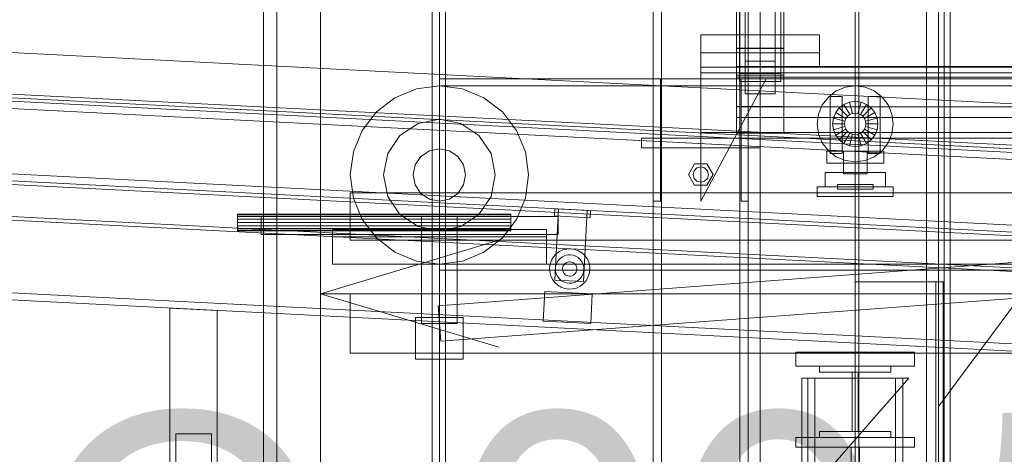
# Model space of a CAD drawing. Header units: millimetres. Extents: x -3490 to 61924, y -72580 to 6847.
# Tile 32 of 256: x -2103 to -1274, y -35735 to -35369. Entities that reach past the tile are written whole.
import ezdxf

# ---------------------------------------------------------------- set-up
doc = ezdxf.new("R2010")
doc.units = ezdxf.units.MM
for name, color, linetype, lineweight in [('COTAS_O', 1, 'Continuous', 0), ('COTAS_P', 1, 'Continuous', 0), ('frontal_briquetadora', 7, 'Continuous', 0), ('frontal_C03', 7, 'Continuous', 0), ('frontal_C04', 7, 'Continuous', 0), ('frontal_C09', 7, 'Continuous', 0), ('frontal_dosificador', 7, 'Continuous', 0), ('frontal_secador', 7, 'Continuous', 0), ('frontal_tolva', 7, 'Continuous', 0)]:
    doc.layers.add(name, color=color, linetype=linetype, lineweight=lineweight)
doc.dimstyles.new('R19_100', dxfattribs={"dimtxt": 250, "dimasz": 150, "dimexe": 150, "dimexo": 80, "dimgap": 100, "dimtad": 1, "dimtih": 1, "dimtoh": 1, "dimdsep": 46, "dimcen": 0.09, "dimadec": 0, "dimazin": 0, "dimtfac": 1, "dimtdec": 4, "dimtofl": 0, "dimtmove": 0, "dimatfit": 3, "dimfxl": 1, "dimtolj": 1, "dimtzin": 0, "dimarcsym": 0})

# ---------------------------------------------------------------- blocks, each defined once
blk = doc.blocks.new('DIM_R29_52')
at = {"layer": 'COTAS_P'}
for p, q in [((-1750, -34600), (-1600, -34555)), ((2600, -34600), (2450, -34555)), ((-1750, -35500), (-1750, -34600)), ((-1750, -34600), (2600, -34600)), ((-1750, -34600), (-1600, -34645)), ((2600, -34600), (2450, -34645)), ((2600, -35500), (2600, -34600))]:
    blk.add_line(p, q, dxfattribs=at)
blk.add_text('4350 P', height=250, dxfattribs=at).set_placement((425, -34500))
blk = doc.blocks.new('DIM_R29_54')
at = {"layer": 'COTAS_P'}
for p, q in [((-2600, -35460), (-2645.93, -36358.83)), ((140, -35600), (94.07, -36498.83)), ((-2645.93, -36358.83), (-2493.82, -36321.54)), ((94.07, -36498.83), (-2645.93, -36358.83)), ((-2645.93, -36358.83), (-2498.42, -36411.42)), ((94.07, -36498.83), (-53.43, -36446.23)), ((94.07, -36498.83), (-58.03, -36536.11))]:
    blk.add_line(p, q, dxfattribs=at)
blk.add_text('2743.57 P', height=250, rotation=177.07502, dxfattribs=at).set_placement((-1281.03, -36528.7))
blk = doc.blocks.new('DIM_R29_59')
at = {"layer": 'COTAS_O'}
for p, q in [((-1850, -34900), (-1850, -35600)), ((-150, -34900), (-150, -35600)), ((-1850, -35600), (-1700, -35555)), ((-150, -35600), (-300, -35555)), ((-150, -35600), (-1850, -35600)), ((-1850, -35600), (-1700, -35645)), ((-150, -35600), (-300, -35645))]:
    blk.add_line(p, q, dxfattribs=at)
blk.add_text('1700 O', height=250, rotation=180, dxfattribs=at).set_placement((-1000, -35700))
blk = doc.blocks.new('DIM_R29_62')
at = {"layer": 'COTAS_O'}
for p, q in [((-1480, -33670), (-780, -33670)), ((-780, -33670), (-825, -33820)), ((-780, -36000), (-780, -33670)), ((-780, -33670), (-735, -33820)), ((-780, -36000), (-825, -35850)), ((-780, -36000), (-735, -35850)), ((-1480, -36000), (-780, -36000))]:
    blk.add_line(p, q, dxfattribs=at)
blk.add_text('2330 O', height=250, rotation=90, dxfattribs=at).set_placement((-880, -34835))
blk = doc.blocks.new('DIM_R29_63')
at = {"layer": 'COTAS_O'}
for p, q in [((-1480, -35300), (-1330, -35255)), ((490, -35300), (340, -35255)), ((-1480, -36000), (-1480, -35300)), ((-1480, -35300), (490, -35300)), ((-1480, -35300), (-1330, -35345)), ((490, -35300), (340, -35345)), ((490, -36000), (490, -35300))]:
    blk.add_line(p, q, dxfattribs=at)
blk.add_text('1970 O', height=250, dxfattribs=at).set_placement((-495, -35200))
blk = doc.blocks.new('DIM_R29_64')
at = {"layer": 'COTAS_O'}
for p, q in [((-1400, -33000), (-700, -33000)), ((-700, -33000), (-745, -33150)), ((-700, -36000), (-700, -33000)), ((-700, -33000), (-655, -33150)), ((-700, -36000), (-745, -35850)), ((-700, -36000), (-655, -35850)), ((-1400, -36000), (-700, -36000))]:
    blk.add_line(p, q, dxfattribs=at)
blk.add_text('3000 O', height=250, rotation=90, dxfattribs=at).set_placement((-800, -34500))
blk = doc.blocks.new('DIM_R29_65')
at = {"layer": 'COTAS_O'}
for p, q in [((-1400, -35300), (-1250, -35255)), ((1400, -35300), (1250, -35255)), ((-1400, -36000), (-1400, -35300)), ((-1400, -35300), (1400, -35300)), ((-1400, -35300), (-1250, -35345)), ((1400, -35300), (1250, -35345)), ((1400, -36000), (1400, -35300))]:
    blk.add_line(p, q, dxfattribs=at)
blk.add_text('2800 O', height=250, dxfattribs=at).set_placement((0, -35200))

msp = doc.modelspace()

# ---------------------------------------------------------------- linework, layer by layer
at = {"layer": 'frontal_briquetadora'}
for p, q in [((-1480, -35980), (-1480, -34940)), ((-1480, -35980), (-1480, -34950)), ((-1330, -35980), (-1330, -34950)), ((-1330, -35694.962), (-777.418, -34950)), ((-1330, -35862.816), (-1330, -35694.962))]:
    msp.add_line(p, q, dxfattribs=at)
at = {"layer": 'frontal_C03'}
for p, q in [((-1570, -35975), (-1570, -32996.942)), ((-1563, -35975), (-1563, -32996.942)), ((-1497, -35975), (-1497, -32996.942)), ((-1490, -35975), (-1490, -32996.942)), ((-1570, -35975), (-1570, -33266.434)), ((-1563, -35975), (-1563, -33266.434)), ((-1497, -35975), (-1497, -33266.434)), ((-1490, -35975), (-1490, -33266.434)), ((-1570, -35975), (-1570, -33805.417)), ((-1563, -35975), (-1563, -33805.417)), ((-1497, -35975), (-1497, -33805.417)), ((-1490, -35975), (-1490, -33805.417)), ((-1570, -35975), (-1570, -34411.773)), ((-1563, -35975), (-1563, -34411.773)), ((-1497, -35975), (-1497, -34411.773)), ((-1490, -35975), (-1490, -34411.773)), ((-1492.5, -35404.303), (-1492.5, -34900.942)), ((-1467.5, -34900.942), (-1467.5, -35404.303)), ((-1492.5, -35431.648), (-1492.5, -34928.287)), ((-1467.5, -35431.648), (-1467.5, -34928.287)), ((-1570, -35975), (-1570, -35018.129)), ((-1563, -35975), (-1563, -35018.129)), ((-1497, -35975), (-1497, -35018.129)), ((-1490, -35975), (-1490, -35018.129)), ((-1497.5, -35414.607), (-1497.5, -35180.737)), ((-1462.5, -35180.737), (-1462.5, -35414.607)), ((-1497.5, -35421.344), (-1497.5, -35187.475)), ((-1462.5, -35421.344), (-1462.5, -35187.475)), ((-1500, -35393.25), (-1500, -35215.357)), ((-1460, -35215.357), (-1460, -35393.25)), ((-1500, -35442.701), (-1500, -35264.808)), ((-1460, -35442.701), (-1460, -35264.808)), ((-1530, -35397.158), (-1530, -35381.945)), ((-1530, -35381.945), (-1430, -35381.945)), ((-1530, -35409.158), (-1530, -35381.945)), ((-1430, -35381.945), (-1430, -35397.158)), ((-1430, -35381.945), (-1430, -35409.158)), ((-1430, -35397.158), (-1530, -35397.158)), ((-1530, -35397.158), (-1530, -35409.158)), ((-1500, -35442.701), (-1500, -35393.25)), ((-1500, -35393.25), (-1460, -35393.25)), ((-1460, -35393.614), (-1500, -35393.614)), ((-1500, -35393.614), (-1500, -35442.337)), ((-1500, -35416.072), (-1500, -35393.614)), ((-1460, -35393.25), (-1460, -35442.701)), ((-1460, -35442.337), (-1460, -35393.614)), ((-1460, -35393.614), (-1460, -35416.072)), ((-1430, -35409.158), (-1430, -35397.158)), ((-1492.5, -35431.648), (-1492.5, -35404.303)), ((-1492.5, -35404.303), (-1467.5, -35404.303)), ((-1467.5, -35404.303), (-1467.5, -35431.648)), ((-1530, -35409.158), (-1530, -35414.158)), ((1530, -35409.158), (-1530, -35409.158)), ((-1530, -35409.158), (-1430, -35409.158)), ((1530, -35414.158), (-1530, -35414.158)), ((-1530, -35414.158), (-1530, -35464.158)), ((-1500, -35417.595), (-1500, -35408.612)), ((-1500, -35408.612), (1500, -35408.612)), ((-1500, -35442.718), (-1500, -35408.612)), ((-1462.5, -35414.607), (-1497.5, -35414.607)), ((-1497.5, -35414.607), (-1497.5, -35421.344)), ((-1462.5, -35421.344), (-1462.5, -35414.607)), ((-1570, -35522.158), (-1570, -35419.158)), ((-1570, -35419.158), (-1564, -35419.158)), ((-1564, -35522.158), (-1564, -35419.158)), ((-1530, -35522.158), (-1475, -35419.158)), ((-1475, -35419.158), (-1530, -35419.158)), ((-1530, -35419.158), (-1530, -35522.158)), ((-1500, -35464.795), (-1500, -35416.072)), ((-1500, -35416.072), (-1460, -35416.072)), ((1500, -35417.595), (-1500, -35417.595)), ((-1500, -35417.595), (-1500, -35451.701)), ((-1497.5, -35421.344), (-1462.5, -35421.344)), ((-1496, -35522.158), (-1496, -35419.158)), ((-1496, -35419.158), (-1490, -35419.158)), ((-1490, -35522.158), (-1490, -35419.158)), ((-1460, -35416.072), (-1460, -35464.795)), ((-1467.5, -35431.648), (-1492.5, -35431.648)), ((-1500, -35442.337), (-1460, -35442.337)), ((-1500, -35464.795), (-1500, -35442.337)), ((-1460, -35442.701), (-1500, -35442.701)), ((1500, -35442.718), (-1500, -35442.718)), ((-1500, -35442.718), (-1500, -35451.701)), ((-1460, -35464.795), (-1460, -35442.337)), ((-1500, -35451.701), (1500, -35451.701)), ((-1530, -35464.158), (-1530, -35469.158)), ((1530, -35464.158), (-1530, -35464.158)), ((-1460, -35464.795), (-1500, -35464.795)), ((-1580, -35469.158), (-1480, -35469.158)), ((-1580, -35477.158), (-1580, -35469.158)), ((1530, -35469.158), (-1530, -35469.158)), ((-1480, -35477.158), (-1480, -35469.158)), ((-1580, -35477.158), (-1480, -35477.158)), ((-1570, -35477.158), (-1563, -35477.158)), ((-1570, -35975), (-1570, -35477.158)), ((-1563, -35975), (-1563, -35477.158)), ((-1563, -35477.158), (-1497, -35477.158)), ((-1497, -35477.158), (-1490, -35477.158)), ((-1497, -35975), (-1497, -35477.158)), ((-1490, -35975), (-1490, -35477.158)), ((-1540.4, -35499.658), (-1535.2, -35490.652)), ((-1536.4, -35499.658), (-1535.543, -35496.458)), ((-1535.543, -35496.458), (-1533.2, -35494.116)), ((-1535.2, -35490.652), (-1524.8, -35490.652)), ((-1533.2, -35494.116), (-1530, -35493.258)), ((-1530, -35493.258), (-1526.8, -35494.116)), ((-1526.8, -35494.116), (-1524.457, -35496.458)), ((-1524.8, -35490.652), (-1519.6, -35499.658)), ((-1524.457, -35496.458), (-1523.6, -35499.658)), ((-1535.2, -35508.665), (-1540.4, -35499.658)), ((-1535.543, -35502.858), (-1536.4, -35499.658)), ((-1533.2, -35505.201), (-1535.543, -35502.858)), ((-1530, -35506.058), (-1533.2, -35505.201)), ((-1526.8, -35505.201), (-1530, -35506.058)), ((-1524.457, -35502.858), (-1526.8, -35505.201)), ((-1519.6, -35499.658), (-1524.8, -35508.665)), ((-1523.6, -35499.658), (-1524.457, -35502.858)), ((-1524.8, -35508.665), (-1535.2, -35508.665)), ((-1564, -35522.158), (-1570, -35522.158)), ((-1490, -35522.158), (-1496, -35522.158))]:
    msp.add_line(p, q, dxfattribs=at)
at = {"layer": 'frontal_C04'}
for p, q in [((-1750, -35419), (-1400, -35419)), ((-1750, -35425), (-1750, -35419)), ((-1400, -35419), (-1400, -35425)), ((-1400, -35419), (-420, -35419)), ((-1769.411, -35427.556), (-1787.5, -35435.048)), ((-1750, -35425), (-1769.411, -35427.556)), ((-1750, -35425), (-1400, -35425)), ((-1730.589, -35427.556), (-1750, -35425)), ((-1712.5, -35435.048), (-1730.589, -35427.556)), ((-1422.627, -35434.373), (-1416, -35429.287)), ((-1416, -35429.287), (-1408.282, -35426.09)), ((-1408.282, -35426.09), (-1400, -35425)), ((-1400, -35425), (-420, -35425)), ((-1400, -35425), (-1391.718, -35426.09)), ((-1391.718, -35426.09), (-1384, -35429.287)), ((-1384, -35429.287), (-1377.373, -35434.373)), ((-1787.5, -35435.048), (-1803.033, -35446.967)), ((-1696.967, -35446.967), (-1712.5, -35435.048)), ((-1427.713, -35441), (-1422.627, -35434.373)), ((-1421, -35434), (-1411, -35434)), ((-1421, -35434), (-1421, -35482)), ((-1411, -35482), (-1411, -35434)), ((-1409.5, -35440.546), (-1404.918, -35438.647)), ((-1404.918, -35438.647), (-1400, -35438)), ((-1402.329, -35448.307), (-1404.918, -35438.647)), ((-1400, -35448), (-1400, -35438)), ((-1400, -35438), (-1395.082, -35438.647)), ((-1397.671, -35448.307), (-1395.082, -35438.647)), ((-1395.082, -35438.647), (-1390.5, -35440.546)), ((-1389, -35434), (-1379, -35434)), ((-1389, -35434), (-1389, -35482)), ((-1379, -35482), (-1379, -35434)), ((-1377.373, -35434.373), (-1372.287, -35441)), ((-1803.033, -35446.967), (-1814.952, -35462.5)), ((-1685.048, -35462.5), (-1696.967, -35446.967)), ((-1430.91, -35448.718), (-1427.713, -35441)), ((-1418.353, -35452.082), (-1416.454, -35447.5)), ((-1416.454, -35447.5), (-1413.435, -35443.565)), ((-1407.794, -35452.5), (-1416.454, -35447.5)), ((-1413.435, -35443.565), (-1409.5, -35440.546)), ((-1406.364, -35450.636), (-1413.435, -35443.565)), ((-1404.5, -35449.206), (-1409.5, -35440.546)), ((-1404.5, -35449.206), (-1402.329, -35448.307)), ((-1402.329, -35448.307), (-1400, -35448)), ((-1400, -35448), (-1397.671, -35448.307)), ((-1397.671, -35448.307), (-1395.5, -35449.206)), ((-1395.5, -35449.206), (-1390.5, -35440.546)), ((-1393.636, -35450.636), (-1386.565, -35443.565)), ((-1392.206, -35452.5), (-1383.546, -35447.5)), ((-1390.5, -35440.546), (-1386.565, -35443.565)), ((-1386.565, -35443.565), (-1383.546, -35447.5)), ((-1383.546, -35447.5), (-1381.647, -35452.082)), ((-1372.287, -35441), (-1369.09, -35448.718)), ((-1767.986, -35456.578), (-1783.234, -35466.766)), ((-1750, -35453), (-1767.986, -35456.578)), ((-1732.014, -35456.578), (-1750, -35453)), ((-1716.766, -35466.766), (-1732.014, -35456.578)), ((-1432, -35457), (-1430.91, -35448.718)), ((-1419, -35457), (-1418.353, -35452.082)), ((-1408.693, -35454.671), (-1418.353, -35452.082)), ((-1409, -35457), (-1408.693, -35454.671)), ((-1408.693, -35454.671), (-1407.794, -35452.5)), ((-1407.794, -35452.5), (-1406.364, -35450.636)), ((-1406.364, -35450.636), (-1404.5, -35449.206)), ((-1395.5, -35449.206), (-1393.636, -35450.636)), ((-1393.636, -35450.636), (-1392.206, -35452.5)), ((-1392.206, -35452.5), (-1391.307, -35454.671)), ((-1391.307, -35454.671), (-1381.647, -35452.082)), ((-1391.307, -35454.671), (-1391, -35457)), ((-1381.647, -35452.082), (-1381, -35457)), ((-1369.09, -35448.718), (-1368, -35457)), ((-1814.952, -35462.5), (-1822.444, -35480.589)), ((-1677.556, -35480.589), (-1685.048, -35462.5)), ((-1430.91, -35465.282), (-1432, -35457)), ((-1409, -35457), (-1419, -35457)), ((-1418.353, -35461.918), (-1419, -35457)), ((-1408.693, -35459.329), (-1418.353, -35461.918)), ((-1416.454, -35466.5), (-1418.353, -35461.918)), ((-1407.794, -35461.5), (-1416.454, -35466.5)), ((-1406.364, -35463.364), (-1413.435, -35470.435)), ((-1404.5, -35464.794), (-1409.5, -35473.454)), ((-1408.693, -35459.329), (-1409, -35457)), ((-1407.794, -35461.5), (-1408.693, -35459.329)), ((-1406.364, -35463.364), (-1407.794, -35461.5)), ((-1404.5, -35464.794), (-1406.364, -35463.364)), ((-1402.329, -35465.693), (-1404.5, -35464.794)), ((-1395.5, -35464.794), (-1397.671, -35465.693)), ((-1393.636, -35463.364), (-1395.5, -35464.794)), ((-1395.5, -35464.794), (-1390.5, -35473.454)), ((-1392.206, -35461.5), (-1393.636, -35463.364)), ((-1393.636, -35463.364), (-1386.565, -35470.435)), ((-1391.307, -35459.329), (-1392.206, -35461.5)), ((-1392.206, -35461.5), (-1383.546, -35466.5)), ((-1391, -35457), (-1391.307, -35459.329)), ((-1391.307, -35459.329), (-1381.647, -35461.918)), ((-1381, -35457), (-1391, -35457)), ((-1381.647, -35461.918), (-1383.546, -35466.5)), ((-1381, -35457), (-1381.647, -35461.918)), ((-1368, -35457), (-1369.09, -35465.282)), ((-1783.234, -35466.766), (-1793.422, -35482.014)), ((-1706.578, -35482.014), (-1716.766, -35466.766)), ((-1427.713, -35473), (-1430.91, -35465.282)), ((-1422.627, -35479.627), (-1427.713, -35473)), ((-1413.435, -35470.435), (-1416.454, -35466.5)), ((-1409.5, -35473.454), (-1413.435, -35470.435)), ((-1402.329, -35465.693), (-1404.918, -35475.353)), ((-1400, -35466), (-1402.329, -35465.693)), ((-1397.671, -35465.693), (-1400, -35466)), ((-1400, -35466), (-1400, -35476)), ((-1397.671, -35465.693), (-1395.082, -35475.353)), ((-1386.565, -35470.435), (-1390.5, -35473.454)), ((-1383.546, -35466.5), (-1386.565, -35470.435)), ((-1372.287, -35473), (-1377.373, -35479.627)), ((-1369.09, -35465.282), (-1372.287, -35473)), ((-1822.444, -35480.589), (-1825, -35500)), ((-1758.419, -35479.675), (-1765.556, -35484.444)), ((-1750, -35478), (-1758.419, -35479.675)), ((-1741.581, -35479.675), (-1750, -35478)), ((-1734.444, -35484.444), (-1741.581, -35479.675)), ((-1675, -35500), (-1677.556, -35480.589)), ((-1424, -35480), (-1376, -35480)), ((-1424, -35480), (-1424, -35490)), ((-1416, -35484.713), (-1422.627, -35479.627)), ((-1390, -35480), (-1410, -35480)), ((-1410, -35499), (-1410, -35480)), ((-1404.918, -35475.353), (-1409.5, -35473.454)), ((-1400, -35476), (-1404.918, -35475.353)), ((-1395.082, -35475.353), (-1400, -35476)), ((-1390.5, -35473.454), (-1395.082, -35475.353)), ((-1390, -35480), (-1390, -35499)), ((-1377.373, -35479.627), (-1384, -35484.713)), ((-1376, -35490), (-1376, -35480)), ((-1793.422, -35482.014), (-1797, -35500)), ((-1765.556, -35484.444), (-1770.325, -35491.581)), ((-1729.675, -35491.581), (-1734.444, -35484.444)), ((-1703, -35500), (-1706.578, -35482.014)), ((-1421, -35482), (-1411, -35482)), ((-1408.282, -35487.91), (-1416, -35484.713)), ((-1400, -35489), (-1408.282, -35487.91)), ((-1391.718, -35487.91), (-1400, -35489)), ((-1384, -35484.713), (-1391.718, -35487.91)), ((-1389, -35482), (-1379, -35482)), ((-1770.325, -35491.581), (-1772, -35500)), ((-1728, -35500), (-1729.675, -35491.581)), ((-1425.4, -35498), (-1374.6, -35498)), ((-1425.4, -35498), (-1425.4, -35510)), ((-1424, -35490), (-1376, -35490)), ((-1374.6, -35510), (-1374.6, -35498)), ((-1825, -35500), (-1822.444, -35519.411)), ((-1797, -35500), (-1793.422, -35517.986)), ((-1772, -35500), (-1770.325, -35508.419)), ((-1729.675, -35508.419), (-1728, -35500)), ((-1706.578, -35517.986), (-1703, -35500)), ((-1677.556, -35519.411), (-1675, -35500)), ((-1390, -35499), (-1410, -35499)), ((-1770.325, -35508.419), (-1765.556, -35515.556)), ((-1734.444, -35515.556), (-1729.675, -35508.419)), ((-1432, -35510), (-1368, -35510)), ((-1432, -35510), (-1432, -35518)), ((-1425.4, -35510), (-1374.6, -35510)), ((-1415, -35508), (-1385, -35508)), ((-1415, -35508), (-1415, -35512)), ((-1415, -35512), (-1385, -35512)), ((-1385, -35512), (-1385, -35508)), ((-1368, -35518), (-1368, -35510)), ((-1825, -35515), (-1825, -35555)), ((-1825, -35515), (-1750, -35515)), ((-1822.444, -35519.411), (-1814.952, -35537.5)), ((-1793.422, -35517.986), (-1783.234, -35533.234)), ((-1765.556, -35515.556), (-1758.419, -35520.325)), ((-1758.419, -35520.325), (-1750, -35522)), ((-1751.122, -35610.042), (-551.122, -35520.042)), ((-1750, -35515), (-1750, -35555)), ((-1750, -35515), (-550, -35515)), ((-1750, -35522), (-1741.581, -35520.325)), ((-1741.581, -35520.325), (-1734.444, -35515.556)), ((-1716.766, -35533.234), (-1706.578, -35517.986)), ((-1685.048, -35537.5), (-1677.556, -35519.411)), ((-1432, -35518), (-1368, -35518)), ((-1920, -35533.533), (-1920, -35533)), ((-1920, -35533), (-1690, -35533)), ((-1920, -35535.05), (-1920, -35533.533)), ((-1920, -35533.533), (-1690, -35533.533)), ((-1920, -35537.321), (-1920, -35535.05)), ((-1920, -35535.05), (-1690, -35535.05)), ((-1920, -35540), (-1920, -35537.321)), ((-1920, -35537.321), (-1690, -35537.321)), ((-1900, -35535), (-1650, -35535)), ((-1900, -35535), (-1900, -35550)), ((-1814.952, -35537.5), (-1803.033, -35553.033)), ((-1783.234, -35533.234), (-1767.986, -35543.422)), ((-1735, -35535), (-1765, -35535)), ((-1765, -35625), (-1765, -35535)), ((-1735, -35535), (-1735, -35625)), ((-1732.014, -35543.422), (-1716.766, -35533.234)), ((-1696.967, -35553.033), (-1685.048, -35537.5)), ((-1690, -35533.533), (-1690, -35533)), ((-1690, -35535.05), (-1690, -35533.533)), ((-1690, -35537.321), (-1690, -35535.05)), ((-1690, -35540), (-1690, -35537.321)), ((-1650, -35550), (-1650, -35535)), ((-1920, -35542.679), (-1920, -35540)), ((-1690, -35540), (-1920, -35540)), ((-1920, -35542.679), (-1920, -35544.95)), ((-1920, -35542.679), (-1690, -35542.679)), ((-1920, -35544.95), (-1920, -35546.467)), ((-1920, -35544.95), (-1690, -35544.95)), ((-1920, -35546.467), (-1920, -35547)), ((-1920, -35546.467), (-1690, -35546.467)), ((-1920, -35547), (-1690, -35547)), ((-1840, -35546), (-1660, -35546)), ((-1840, -35546), (-1840, -35552)), ((-1767.986, -35543.422), (-1750, -35547)), ((-1750, -35547), (-1732.014, -35543.422)), ((-1690, -35540), (-1690, -35542.679)), ((-1690, -35542.679), (-1690, -35544.95)), ((-1690, -35544.95), (-1690, -35546.467)), ((-1690, -35546.467), (-1690, -35547)), ((-1660, -35552), (-1660, -35546)), ((-1900, -35550), (-1650, -35550)), ((-1840, -35550), (-1660, -35550)), ((-1840, -35550), (-1840, -35575)), ((-1840, -35552), (-1660, -35552)), ((-1825, -35555), (-1750, -35555)), ((-1803.033, -35553.033), (-1787.5, -35564.952)), ((-1750, -35555), (-550, -35555)), ((-1748.878, -35639.958), (-548.878, -35549.958)), ((-1712.5, -35564.952), (-1696.967, -35553.033)), ((-1660, -35575), (-1660, -35550)), ((-1787.5, -35564.952), (-1769.411, -35572.444)), ((-1769.411, -35572.444), (-1750, -35575)), ((-1750, -35575), (-1730.589, -35572.444)), ((-1730.589, -35572.444), (-1712.5, -35564.952)), ((-1840, -35575), (-1660, -35575)), ((-1750, -35575), (2600, -35575)), ((-1750, -35580), (-1750, -35575)), ((-1750, -35580), (2600, -35580)), ((-1825, -35600), (-1825, -35650)), ((-1825, -35600), (-1750, -35600)), ((-1750, -35600), (-1750, -35650)), ((-1750, -35600), (-550, -35600)), ((-1751.122, -35610.042), (-1748.878, -35639.958)), ((-1770, -35620), (-1730, -35620)), ((-1770, -35620), (-1770, -35655)), ((-1730, -35655), (-1730, -35620)), ((-1735, -35625), (-1765, -35625)), ((-1825, -35650), (-1750, -35650)), ((-1770, -35655), (-1730, -35655)), ((-1750, -35650), (-550, -35650)), ((-1450, -35649), (-1350, -35649)), ((-1450, -35649), (-1450, -35661)), ((-1350, -35661), (-1350, -35649)), ((-1450, -35661), (-1350, -35661)), ((-1430, -35666), (-1430, -35661)), ((-1430, -35661), (-1370, -35661)), ((-1370, -35661), (-1370, -35666)), ((-1445, -35774), (-1355, -35671)), ((-1355, -35671), (-1445, -35671)), ((-1445, -35671), (-1445, -35774)), ((-1440, -35774), (-1440, -35671)), ((-1440, -35671), (-1434, -35671)), ((-1434, -35774), (-1434, -35671)), ((-1370, -35666), (-1430, -35666)), ((-1402.5, -35716), (-1402.5, -35666)), ((-1402.5, -35666), (-1397.5, -35666)), ((-1397.5, -35666), (-1397.5, -35716)), ((-1366, -35774), (-1366, -35671)), ((-1366, -35671), (-1360, -35671)), ((-1360, -35774), (-1360, -35671)), ((-1450, -35721), (-1350, -35721)), ((-1450, -35721), (-1450, -35729)), ((-1430, -35721), (-1430, -35716)), ((-1430, -35716), (-1370, -35716)), ((-1370, -35721), (-1430, -35721)), ((-1397.5, -35716), (-1402.5, -35716)), ((-1370, -35716), (-1370, -35721)), ((-1350, -35729), (-1350, -35721)), ((-1450, -35729), (-1350, -35729)), ((-1440, -35729), (-1360, -35729)), ((-1440, -35729), (-1440, -35975)), ((-1403.5, -35729), (-1396.5, -35729)), ((-1403.5, -35729), (-1403.5, -35975)), ((-1396.5, -35975), (-1396.5, -35729)), ((-1360, -35975), (-1360, -35729))]:
    msp.add_line(p, q, dxfattribs=at)
at = {"layer": 'frontal_C09'}
for p, q in [((84.569, -35509.053), (-2535.588, -35375.176)), ((142.551, -35550.065), (-2597.449, -35410.065)), ((142.705, -35547.069), (-2597.295, -35407.069)), ((82.783, -35544.007), (-2537.374, -35410.131)), ((72.643, -35546.493), (-2527.54, -35413.637)), ((72.49, -35549.489), (-2527.693, -35416.633)), ((42.529, -35547.958), (-2497.732, -35418.164)), ((42.222, -35553.951), (-2498.038, -35424.156)), ((-1156.214, -35492.717), (-2352.653, -35431.585)), ((-1155.908, -35486.724), (-2352.347, -35425.592)), ((209.194, -35617.554), (-2670.623, -35470.41)), ((208.735, -35626.542), (-2671.082, -35479.398)), ((208.888, -35623.546), (-2670.929, -35476.402)), ((137.295, -35652.931), (-2602.705, -35512.931)), ((137.449, -35649.935), (-2602.551, -35509.935)), ((-1653.039, -35534.419), (-1652.733, -35528.427)), ((-1652.798, -35588.502), (-1649.737, -35528.58)), ((-1622.772, -35529.957), (-1652.733, -35528.427)), ((-1625.768, -35529.804), (-1649.737, -35528.58)), ((-1625.768, -35529.804), (-1628.83, -35589.726)), ((-1622.772, -35529.957), (-1623.078, -35535.95)), ((-1623.078, -35535.95), (-1653.039, -35534.419)), ((-1645.999, -35563.109), (-1649.015, -35564.528)), ((-1642.765, -35562.306), (-1645.999, -35563.109)), ((-1639.436, -35562.149), (-1642.765, -35562.306)), ((-1636.141, -35562.644), (-1639.436, -35562.149)), ((-1633.005, -35563.773), (-1636.141, -35562.644)), ((-1630.15, -35565.492), (-1633.005, -35563.773)), ((204.092, -35717.423), (-2675.726, -35570.279)), ((-1655.657, -35571.828), (-1656.786, -35574.964)), ((-1653.938, -35568.973), (-1655.657, -35571.828)), ((-1651.696, -35566.508), (-1653.938, -35568.973)), ((-1649.015, -35564.528), (-1651.696, -35566.508)), ((-1649.928, -35571.96), (-1651.142, -35573.975)), ((-1648.345, -35570.22), (-1649.928, -35571.96)), ((-1646.453, -35568.822), (-1648.345, -35570.22)), ((-1644.324, -35567.82), (-1646.453, -35568.822)), ((-1642.041, -35567.253), (-1644.324, -35567.82)), ((-1639.691, -35567.143), (-1642.041, -35567.253)), ((-1637.365, -35567.492), (-1639.691, -35567.143)), ((-1635.152, -35568.289), (-1637.365, -35567.492)), ((-1633.136, -35569.502), (-1635.152, -35568.289)), ((-1631.397, -35571.086), (-1633.136, -35569.502)), ((-1629.999, -35572.978), (-1631.397, -35571.086)), ((-1627.685, -35567.735), (-1630.15, -35565.492)), ((-1625.705, -35570.416), (-1627.685, -35567.735)), ((-1624.286, -35573.431), (-1625.705, -35570.416)), ((203.785, -35723.416), (-2676.032, -35576.272)), ((-1656.786, -35574.964), (-1657.282, -35578.259)), ((-1657.282, -35578.259), (-1657.125, -35581.588)), ((-1651.938, -35576.188), (-1652.288, -35578.515)), ((-1652.288, -35578.515), (-1652.177, -35580.864)), ((-1652.177, -35580.864), (-1651.61, -35583.147)), ((-1651.142, -35573.975), (-1651.938, -35576.188)), ((-1646.121, -35577.658), (-1646.296, -35578.821)), ((-1646.296, -35578.821), (-1646.241, -35579.996)), ((-1646.241, -35579.996), (-1645.957, -35581.137)), ((-1645.723, -35576.551), (-1646.121, -35577.658)), ((-1645.116, -35575.543), (-1645.723, -35576.551)), ((-1644.324, -35574.673), (-1645.116, -35575.543)), ((-1643.378, -35573.974), (-1644.324, -35574.673)), ((-1642.314, -35573.474), (-1643.378, -35573.974)), ((-1641.173, -35573.19), (-1642.314, -35573.474)), ((-1639.998, -35573.135), (-1641.173, -35573.19)), ((-1638.834, -35573.31), (-1639.998, -35573.135)), ((-1637.728, -35573.708), (-1638.834, -35573.31)), ((-1636.72, -35574.315), (-1637.728, -35573.708)), ((-1635.85, -35575.106), (-1636.72, -35574.315)), ((-1635.151, -35576.052), (-1635.85, -35575.106)), ((-1634.651, -35577.117), (-1635.151, -35576.052)), ((-1634.885, -35581.703), (-1634.486, -35580.596)), ((-1634.367, -35578.258), (-1634.651, -35577.117)), ((-1634.486, -35580.596), (-1634.312, -35579.433)), ((-1634.312, -35579.433), (-1634.367, -35578.258)), ((-1628.997, -35575.106), (-1629.999, -35572.978)), ((-1628.43, -35577.389), (-1628.997, -35575.106)), ((-1628.669, -35582.065), (-1628.319, -35579.739)), ((-1628.319, -35579.739), (-1628.43, -35577.389)), ((-1623.483, -35576.665), (-1624.286, -35573.431)), ((-1623.821, -35583.29), (-1623.326, -35579.994)), ((-1623.326, -35579.994), (-1623.483, -35576.665)), ((-1657.125, -35581.588), (-1656.321, -35584.823)), ((-1656.321, -35584.823), (-1654.902, -35587.838)), ((-1654.902, -35587.838), (-1652.922, -35590.519)), ((-1628.83, -35589.726), (-1652.798, -35588.502)), ((-1651.61, -35583.147), (-1650.609, -35585.276)), ((-1650.609, -35585.276), (-1649.211, -35587.168)), ((-1649.211, -35587.168), (-1647.471, -35588.751)), ((-1647.471, -35588.751), (-1645.456, -35589.965)), ((-1645.957, -35581.137), (-1645.456, -35582.201)), ((-1645.456, -35582.201), (-1644.757, -35583.148)), ((-1644.757, -35583.148), (-1643.887, -35583.939)), ((-1643.887, -35583.939), (-1642.88, -35584.546)), ((-1642.88, -35584.546), (-1641.773, -35584.944)), ((-1641.773, -35584.944), (-1640.61, -35585.119)), ((-1640.61, -35585.119), (-1639.435, -35585.064)), ((-1639.435, -35585.064), (-1638.294, -35584.78)), ((-1638.294, -35584.78), (-1637.229, -35584.279)), ((-1637.229, -35584.279), (-1636.283, -35583.58)), ((-1636.283, -35583.58), (-1635.492, -35582.711)), ((-1635.492, -35582.711), (-1634.885, -35581.703)), ((-1634.155, -35589.432), (-1632.263, -35588.034)), ((-1632.263, -35588.034), (-1630.679, -35586.294)), ((-1630.679, -35586.294), (-1629.466, -35584.279)), ((-1629.466, -35584.279), (-1628.669, -35582.065)), ((-1628.912, -35591.745), (-1626.669, -35589.281)), ((-1626.669, -35589.281), (-1624.95, -35586.425)), ((-1624.95, -35586.425), (-1623.821, -35583.29)), ((-1164.43, -35653.507), (-2360.869, -35592.375)), ((-1652.922, -35590.519), (-1650.457, -35592.762)), ((-1650.457, -35592.762), (-1647.602, -35594.48)), ((-1647.602, -35594.48), (-1644.467, -35595.609)), ((-1645.456, -35589.965), (-1643.242, -35590.762)), ((-1644.467, -35595.609), (-1641.171, -35596.105)), ((-1643.242, -35590.762), (-1640.916, -35591.111)), ((-1641.171, -35596.105), (-1637.842, -35595.948)), ((-1640.916, -35591.111), (-1638.566, -35591)), ((-1638.566, -35591), (-1636.283, -35590.433)), ((-1637.842, -35595.948), (-1634.608, -35595.144)), ((-1636.283, -35590.433), (-1634.155, -35589.432)), ((-1634.608, -35595.144), (-1631.593, -35593.725)), ((-1631.593, -35593.725), (-1628.912, -35591.745)), ((-1662.574, -35623.048), (-1661.298, -35598.08)), ((-1621.35, -35600.121), (-1661.298, -35598.08)), ((-1621.35, -35600.121), (-1622.626, -35625.089)), ((-1976.97, -35611.99), (-1936.97, -35614.034)), ((-1976.97, -35988), (-1976.97, -35611.99)), ((-1936.97, -35988), (-1936.97, -35614.034)), ((-1622.626, -35625.089), (-1662.574, -35623.048)), ((-1971.97, -35748.012), (-1971.97, -35718.012)), ((-1971.97, -35718.012), (-1941.97, -35718.012)), ((-1941.97, -35718.012), (-1941.97, -35748.012))]:
    msp.add_line(p, q, dxfattribs=at)
at = {"layer": 'frontal_dosificador'}
for p, q in [((-1850, -35988), (-1850, -34900)), ((-1750, -35988), (-1750, -34900))]:
    msp.add_line(p, q, dxfattribs=at)
at = {"layer": 'frontal_secador'}
for p, q in [((-1400, -36000), (-1400, -33000)), ((-1340, -36000), (-1340, -33000)), ((-1400, -36000), (-1400, -33075)), ((-1400, -35590), (-1400, -33075)), ((-1400, -35940), (-1400, -33075)), ((-1397, -35940), (-1397, -33075)), ((-1325, -36000), (-1325, -33075)), ((-1325, -35590), (-1325, -33075)), ((-1325, -35980), (-1325, -33075)), ((-1320, -35980), (-1320, -33075)), ((-1400, -36000), (-1400, -33250)), ((-1400, -36000), (-1400, -35100)), ((-1400, -35590), (-1325, -35590)), ((-1400, -35925), (-1400, -35590)), ((-1332, -35590), (-1326, -35590)), ((-1332, -35925), (-1332, -35590)), ((-1326, -35925), (-1326, -35590)), ((-1325, -35925), (-1325, -35590))]:
    msp.add_line(p, q, dxfattribs=at)
at = {"layer": 'frontal_tolva'}
for p, q in [((-1898, -35980), (-1898, -32700)), ((-1887, -35980), (-1887, -32700)), ((-1756, -35980), (-1756, -32700)), ((-1745, -35980), (-1745, -32700))]:
    msp.add_line(p, q, dxfattribs=at)

# ---------------------------------------------------------------- dimensions: what is measured, and where the dimension line sits
at = {"layer": 'COTAS_O'}
for p1, p2, distance, picture, middle in [((-1400, -36000), (-1400, -33000), -700, 'DIM_R29_64', (-700, -34500)), ((-1480, -36000), (-1480, -33670), -700, 'DIM_R29_62', (-780, -34835)), ((-150, -34900), (-1850, -34900), 700, 'DIM_R29_59', (-1000, -35600)), ((-1480, -36000), (490, -36000), 700, 'DIM_R29_63', (-495, -35300)), ((-1400, -36000), (1400, -36000), 700, 'DIM_R29_65', (0, -35300))]:
    dim = msp.add_aligned_dim(p1=p1, p2=p2, distance=distance, text='<> O', dimstyle='R19_100', dxfattribs=at)
    dim.commit()
    dim.dimension.update_dxf_attribs({"geometry": picture, "text_midpoint": middle})
at = {"layer": 'COTAS_P'}
for p1, p2, picture, middle in [((-1750, -35500), (2600, -35500), 'DIM_R29_52', (425, -34600)), ((140, -35600), (-2600, -35460), 'DIM_R29_54', (-1275.925, -36428.827))]:
    dim = msp.add_aligned_dim(p1=p1, p2=p2, distance=900, text='<> P', dimstyle='R19_100', dxfattribs=at)
    dim.commit()
    dim.dimension.update_dxf_attribs({"geometry": picture, "text_midpoint": middle})

doc.saveas('drawing.dxf')
